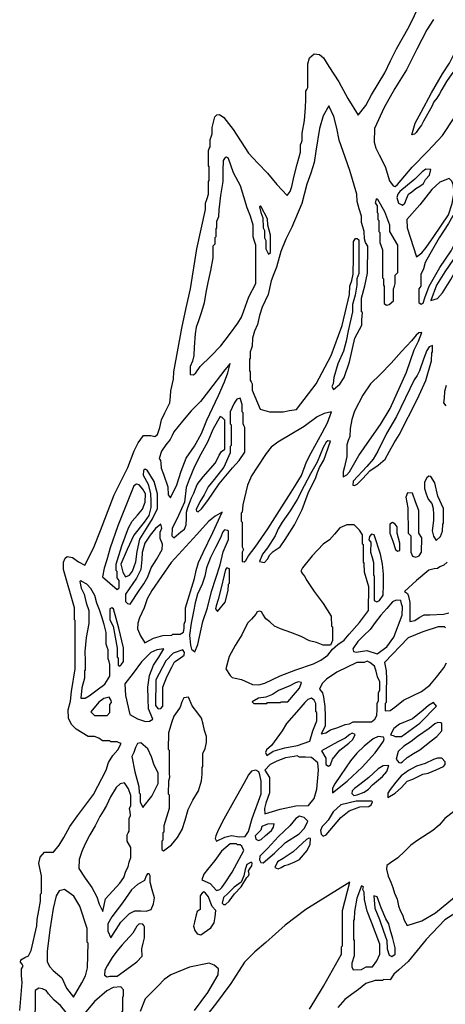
# Model space of a CAD drawing. Extents: x 0 to 1.15, y 0 to 2.
# Tile 2 of 5: x 0.07 to 0.44, y 0.47 to 1.33. Entities that reach past the tile are written whole.
import ezdxf

# ---------------------------------------------------------------- set-up
doc = ezdxf.new("R2010")
doc.units = 0

msp = doc.modelspace()

# ---------------------------------------------------------------- linework, layer by layer
for points in [[(0.06856, 0.46071), (0.07069, 0.4855), (0.07017, 0.49158), (0.07017, 0.49759), (0.07174, 0.49981), (0.07081, 0.50167), (0.06938, 0.50348), (0.06947, 0.50556), (0.07305, 0.50756), (0.07641, 0.50892), (0.07874, 0.51372), (0.08359, 0.53534), (0.0838, 0.5409), (0.08551, 0.54887), (0.08679, 0.557), (0.08701, 0.56335), (0.08781, 0.56415), (0.08781, 0.57939), (0.08553, 0.59033), (0.08651, 0.59579), (0.09026, 0.60017), (0.09824, 0.60024), (0.10333, 0.60637), (0.10728, 0.61298), (0.11268, 0.6229), (0.11954, 0.63222), (0.13346, 0.6508), (0.14465, 0.67245), (0.14678, 0.67914), (0.1504, 0.68521), (0.15478, 0.69016), (0.15771, 0.69574), (0.15593, 0.6965), (0.15437, 0.69727), (0.14876, 0.69727), (0.14796, 0.69808), (0.14154, 0.69808), (0.13807, 0.70044), (0.13427, 0.702), (0.12871, 0.70208), (0.11828, 0.70837), (0.11411, 0.71258), (0.11142, 0.71822), (0.11107, 0.72534), (0.11316, 0.73316), (0.1141, 0.74142), (0.11724, 0.76147), (0.11748, 0.80393), (0.11668, 0.80473), (0.11668, 0.81516), (0.10721, 0.84889), (0.10706, 0.85525), (0.10844, 0.85883), (0.11028, 0.86042), (0.11496, 0.8594), (0.12039, 0.85565), (0.12588, 0.85262), (0.1334, 0.86761), (0.13951, 0.88333), (0.1518, 0.91467), (0.16373, 0.93877), (0.16938, 0.95328), (0.17279, 0.96031), (0.17757, 0.96677), (0.18404, 0.96672), (0.18748, 0.96589), (0.18965, 0.96771), (0.19185, 0.974), (0.19332, 0.98051), (0.19613, 0.98672), (0.20073, 0.99568), (0.20133, 1.00107), (0.20163, 1.00604), (0.20394, 1.01651), (0.20409, 1.02285), (0.21114, 1.06138), (0.21504, 1.0791), (0.21881, 1.09578), (0.22425, 1.13118), (0.23189, 1.16568), (0.23216, 1.17121), (0.23343, 1.17525), (0.23454, 1.17926), (0.23456, 1.18484), (0.23456, 1.19046), (0.23536, 1.19126), (0.23536, 1.20329), (0.23456, 1.20409), (0.23456, 1.21091), (0.23456, 1.21772), (0.23536, 1.21933), (0.23617, 1.22093), (0.23617, 1.22735), (0.23697, 1.22975), (0.23777, 1.23216), (0.23777, 1.23777), (0.23902, 1.24249), (0.24024, 1.24736), (0.242, 1.24899), (0.24427, 1.2492), (0.24811, 1.24654), (0.25635, 1.23624), (0.26988, 1.21534), (0.278, 1.2066), (0.28658, 1.1976), (0.29477, 1.18782), (0.30373, 1.17816), (0.30658, 1.18166), (0.30798, 1.18604), (0.30999, 1.19525), (0.31266, 1.20571), (0.31552, 1.21613), (0.31556, 1.22253), (0.31636, 1.22454), (0.31716, 1.22654), (0.31716, 1.23296), (0.31908, 1.24405), (0.32012, 1.25547), (0.32037, 1.26263), (0.32037, 1.26985), (0.32117, 1.27145), (0.32197, 1.27306), (0.32197, 1.28348), (0.32197, 1.29391), (0.32354, 1.29912), (0.3276, 1.3026), (0.33232, 1.30198), (0.33569, 1.29931), (0.3405, 1.29155), (0.34941, 1.27798), (0.35731, 1.26333), (0.3662, 1.24883), (0.373, 1.25715), (0.37801, 1.2667), (0.38981, 1.28606), (0.39467, 1.29662), (0.40018, 1.307), (0.41114, 1.32671), (0.42063, 1.34616)], [(0.48351, 1.33376), (0.46641, 1.30989), (0.45811, 1.29699), (0.44871, 1.28505), (0.44414, 1.27833), (0.43985, 1.27146), (0.43783, 1.2674), (0.43558, 1.26377), (0.43281, 1.26034), (0.43098, 1.25624), (0.42374, 1.24344), (0.42209, 1.24004), (0.41973, 1.2371), (0.41727, 1.23349), (0.416, 1.2319), (0.41362, 1.23139), (0.41646, 1.24155), (0.42164, 1.25127), (0.43087, 1.26835), (0.44065, 1.28509), (0.44677, 1.29452), (0.4517, 1.30442), (0.46131, 1.32218), (0.47424, 1.33812)], [(0.43263, 1.33306), (0.4267, 1.32373), (0.4179, 1.30687), (0.40892, 1.28851), (0.3985, 1.27209), (0.38933, 1.25542), (0.38074, 1.23686), (0.38051, 1.22494), (0.38178, 1.21957), (0.38465, 1.21383), (0.39004, 1.2035), (0.39392, 1.191), (0.39703, 1.18643), (0.39888, 1.18608), (0.40094, 1.1876), (0.41368, 1.20288), (0.42774, 1.21702), (0.44042, 1.23093), (0.45071, 1.24632)], [(0.44387, 1.01083), (0.44238, 1.00548), (0.44194, 0.99971), (0.44151, 0.99559), (0.44356, 0.99281)], [(0.44467, 0.85525), (0.44159, 0.85277), (0.43822, 0.85127), (0.43603, 0.84987), (0.43328, 0.84956), (0.42843, 0.84821), (0.41775, 0.83914), (0.407, 0.82965), (0.40974, 0.82773), (0.41058, 0.82544), (0.41164, 0.81989), (0.41179, 0.80313), (0.41607, 0.80391), (0.42013, 0.80654), (0.4244, 0.80895), (0.42929, 0.80909), (0.44146, 0.80954), (0.44599, 0.81085)], [(0.44306, 0.79751), (0.44226, 0.79832), (0.43665, 0.79832), (0.4232, 0.79406), (0.41018, 0.78869), (0.38942, 0.76704), (0.39085, 0.75971), (0.39119, 0.75253), (0.39094, 0.74218), (0.39094, 0.73176), (0.39014, 0.73095), (0.39014, 0.72454), (0.39456, 0.72491), (0.39844, 0.7277), (0.40628, 0.73389), (0.4221, 0.74158), (0.42934, 0.74708), (0.43514, 0.75415), (0.44155, 0.76248), (0.44411, 0.76687)], [(0.46645, 0.64816), (0.44243, 0.62967), (0.43744, 0.62405), (0.43197, 0.61915), (0.41891, 0.61085), (0.41264, 0.60639), (0.40695, 0.60082), (0.40123, 0.59524), (0.39488, 0.59075), (0.39159, 0.58852), (0.39117, 0.58514), (0.39277, 0.57915), (0.39492, 0.57375), (0.39693, 0.56909), (0.39829, 0.56423), (0.40072, 0.55892), (0.40175, 0.55294), (0.40322, 0.54886), (0.40544, 0.54493), (0.40672, 0.54032), (0.40947, 0.5356), (0.42239, 0.5398), (0.43441, 0.5467), (0.45602, 0.56482)], [(0.32349, 0.46212), (0.32817, 0.46965), (0.33584, 0.4822), (0.35175, 0.51037), (0.35164, 0.51684), (0.35245, 0.51764), (0.35245, 0.53328), (0.35245, 0.54892), (0.35886, 0.57378), (0.35886, 0.57378), (0.32029, 0.54962), (0.30213, 0.53593), (0.28518, 0.52076), (0.27555, 0.51234), (0.26634, 0.50345), (0.25418, 0.48454), (0.24079, 0.46645), (0.23305, 0.4566)], [(0.45217, 0.54678), (0.4425, 0.54062), (0.42613, 0.52333), (0.41041, 0.50382), (0.40199, 0.49654), (0.39783, 0.49275), (0.39451, 0.4878), (0.38853, 0.48797), (0.38773, 0.48717), (0.38132, 0.48717), (0.37317, 0.48472), (0.36665, 0.47933), (0.36047, 0.47504), (0.35462, 0.47046), (0.34832, 0.46353)], [(0.22235, 0.46084), (0.23396, 0.47664), (0.24315, 0.49211), (0.24338, 0.49759), (0.23973, 0.50085), (0.23536, 0.50241), (0.23536, 0.50241), (0.21806, 0.49906), (0.20154, 0.49226), (0.19558, 0.48804), (0.19027, 0.48262), (0.17896, 0.47117), (0.17448, 0.45994)]]:
    msp.add_lwpolyline(points)
for points in [[(0.34042, 1.25702), (0.33557, 1.24814), (0.33218, 1.23703), (0.32912, 1.21707), (0.32756, 1.207), (0.32454, 1.1976), (0.3211, 1.18788), (0.31675, 1.17109), (0.30789, 1.15021), (0.30282, 1.13965), (0.29839, 1.1288), (0.29445, 1.11511), (0.29227, 1.10906), (0.28992, 1.10304), (0.28701, 1.09093), (0.28185, 1.07981), (0.27939, 1.07239), (0.27779, 1.06458), (0.27502, 1.05875), (0.27335, 1.05253), (0.27306, 1.04531), (0.27225, 1.0429), (0.27145, 1.0405), (0.27145, 1.03488), (0.27065, 1.03408), (0.27065, 1.02366), (0.27145, 1.02285), (0.27145, 1.01564), (0.27225, 1.01403), (0.27306, 1.01243), (0.27306, 1.00682), (0.28021, 0.98992), (0.28432, 0.9887), (0.28833, 0.9876), (0.30032, 0.98757), (0.30586, 0.98889), (0.31197, 0.98958), (0.3295, 1.01224), (0.34266, 1.03714), (0.3522, 1.06361), (0.35882, 1.09103), (0.35886, 1.09824), (0.36065, 1.10338), (0.36192, 1.10873), (0.36207, 1.1231), (0.36207, 1.13753), (0.36395, 1.14005), (0.3653, 1.14034), (0.36689, 1.13914), (0.36688, 1.1243), (0.36688, 1.10946), (0.36608, 1.10706), (0.36528, 1.10465), (0.36528, 1.09904), (0.36365, 1.09047), (0.36135, 1.08215), (0.36127, 1.07578), (0.35744, 1.05888), (0.35584, 1.04988), (0.35352, 1.04115), (0.34834, 1.0299), (0.34494, 1.01794), (0.34443, 1.01243), (0.3432, 1.01009), (0.34452, 1.00742), (0.35028, 1.0119), (0.35402, 1.0179), (0.35859, 1.03176), (0.36333, 1.05263), (0.36758, 1.06018), (0.36943, 1.06401), (0.36965, 1.06848), (0.37009, 1.07498), (0.36929, 1.07578), (0.36929, 1.0818), (0.36929, 1.08781), (0.37219, 1.09861), (0.37449, 1.10961), (0.3749, 1.13352), (0.37269, 1.13653), (0.37178, 1.14), (0.37169, 1.14635), (0.37042, 1.15039), (0.36931, 1.1544), (0.36929, 1.15998), (0.36732, 1.16644), (0.36534, 1.17286), (0.36528, 1.17923), (0.35903, 1.20016), (0.35304, 1.21682), (0.34967, 1.22678), (0.3475, 1.23724), (0.34494, 1.24754), (0.34042, 1.25702)], [(0.25221, 1.21051), (0.25062, 1.21171), (0.24928, 1.21142), (0.24747, 1.20887), (0.24739, 1.19968), (0.24739, 1.19046), (0.24531, 1.17805), (0.24364, 1.16553), (0.24338, 1.15918), (0.24258, 1.15718), (0.24178, 1.15517), (0.24178, 1.14956), (0.24098, 1.14876), (0.24098, 1.14154), (0.24018, 1.14074), (0.24018, 1.13512), (0.23857, 1.13352), (0.23857, 1.12831), (0.23857, 1.1231), (0.23644, 1.11218), (0.23396, 1.10135), (0.23242, 1.0926), (0.23081, 1.08369), (0.22852, 1.07557), (0.22584, 1.06771), (0.2238, 1.0623), (0.22305, 1.05641), (0.22199, 1.04445), (0.22173, 1.03729), (0.22044, 1.03237), (0.21851, 1.02768), (0.21852, 1.02045), (0.22132, 1.02014), (0.22344, 1.02206), (0.22731, 1.0277), (0.23669, 1.03676), (0.24539, 1.04588), (0.25301, 1.05573), (0.26046, 1.06571), (0.26378, 1.0709), (0.26586, 1.07658), (0.27021, 1.08895), (0.27634, 1.1006), (0.27626, 1.13432), (0.27499, 1.13795), (0.27389, 1.14157), (0.27386, 1.15196), (0.27166, 1.15982), (0.26866, 1.16728), (0.26268, 1.18647), (0.25657, 1.19812), (0.25221, 1.21051)], [(0.43023, 1.20088), (0.42573, 1.2011), (0.42251, 1.1988), (0.41608, 1.19237), (0.40962, 1.18719), (0.40312, 1.18142), (0.40111, 1.17907), (0.40041, 1.17629), (0.40189, 1.17119), (0.40545, 1.16962), (0.40735, 1.17127), (0.40897, 1.17512), (0.41066, 1.17921), (0.41364, 1.18125), (0.41698, 1.18421), (0.42065, 1.18631), (0.42366, 1.18871), (0.42548, 1.19201), (0.42897, 1.19593), (0.43023, 1.20088)], [(0.44627, 1.19286), (0.43807, 1.18974), (0.43099, 1.18328), (0.42061, 1.16985), (0.40914, 1.15706), (0.40938, 1.14956), (0.41768, 1.12416), (0.42236, 1.12757), (0.42627, 1.13214), (0.43299, 1.14209), (0.44593, 1.16099), (0.4491, 1.17085), (0.4508, 1.1808), (0.44992, 1.18762), (0.44866, 1.19077), (0.44627, 1.19286)], [(0.38372, 1.17442), (0.38297, 1.17522), (0.38212, 1.17442), (0.38137, 1.17144), (0.38292, 1.16881), (0.38292, 1.16319), (0.38372, 1.16239), (0.38372, 1.15678), (0.38452, 1.15597), (0.38452, 1.14635), (0.38532, 1.14555), (0.38532, 1.13673), (0.38658, 1.13352), (0.3877, 1.13028), (0.38773, 1.10545), (0.38853, 1.10465), (0.38853, 1.09904), (0.38933, 1.09824), (0.38933, 1.083), (0.39124, 1.08157), (0.39345, 1.08206), (0.39734, 1.08542), (0.39735, 1.09062), (0.39735, 1.09583), (0.39816, 1.09824), (0.39896, 1.10064), (0.39896, 1.10786), (0.40136, 1.11026), (0.40136, 1.13432), (0.3943, 1.14642), (0.39415, 1.15196), (0.38979, 1.16355), (0.38372, 1.17442)], [(0.28107, 1.168), (0.28032, 1.1688), (0.27943, 1.168), (0.2806, 1.16301), (0.28253, 1.15833), (0.28268, 1.14956), (0.28389, 1.14713), (0.2839, 1.14397), (0.28389, 1.14079), (0.28506, 1.1383), (0.28508, 1.13111), (0.28749, 1.1263), (0.28909, 1.12791), (0.28909, 1.14314), (0.28791, 1.14753), (0.28671, 1.15199), (0.28669, 1.15758), (0.28107, 1.168)], [(0.45509, 1.16319), (0.45186, 1.16254), (0.44949, 1.16008), (0.44578, 1.15337), (0.43744, 1.14075), (0.42943, 1.1263), (0.42535, 1.11911), (0.42394, 1.11364), (0.42142, 1.10865), (0.42141, 1.10345), (0.42141, 1.09824), (0.42061, 1.09703), (0.41981, 1.09583), (0.41981, 1.0838), (0.42183, 1.08229), (0.42338, 1.08328), (0.4251, 1.08788), (0.42892, 1.09813), (0.43805, 1.11474), (0.44802, 1.1294), (0.45364, 1.14053), (0.45622, 1.15286), (0.45634, 1.15814), (0.45509, 1.16319)], [(0.4591, 1.13192), (0.45016, 1.12188), (0.44256, 1.11088), (0.43522, 1.09914), (0.4302, 1.08567), (0.43621, 1.08745), (0.44048, 1.09239), (0.44774, 1.10398), (0.45082, 1.10935), (0.4536, 1.11499), (0.45613, 1.12225), (0.45864, 1.12665), (0.45962, 1.12901), (0.4591, 1.13192)], [(0.42221, 1.05734), (0.41976, 1.05704), (0.41745, 1.05518), (0.41323, 1.05028), (0.40437, 1.04072), (0.39521, 1.03055), (0.38587, 1.02077), (0.3772, 1.01221), (0.37054, 1.0022), (0.36323, 0.9883), (0.36066, 0.98102), (0.35939, 0.97311), (0.35886, 0.96592), (0.35766, 0.96231), (0.35648, 0.95868), (0.35646, 0.95349), (0.35646, 0.94828), (0.35442, 0.93929), (0.35309, 0.93497), (0.35325, 0.93051), (0.35643, 0.93215), (0.35858, 0.93478), (0.36677, 0.94909), (0.37624, 0.96282), (0.38583, 0.9765), (0.39438, 0.99065), (0.4089, 1.02271), (0.41547, 1.04221), (0.4194, 1.04992), (0.42221, 1.05734)], [(0.43184, 1.04611), (0.42881, 1.04491), (0.42682, 1.04174), (0.42378, 1.0341), (0.42041, 1.0237), (0.41823, 1.01956), (0.41556, 1.01575), (0.39997, 0.98344), (0.39131, 0.96852), (0.3835, 0.95318), (0.37937, 0.94604), (0.37399, 0.93952), (0.36201, 0.92668), (0.36167, 0.92321), (0.36319, 0.92275), (0.36542, 0.92407), (0.37032, 0.92885), (0.37671, 0.93564), (0.3839, 0.94075), (0.39007, 0.94608), (0.39398, 0.95314), (0.39793, 0.96037), (0.40237, 0.96743), (0.41865, 0.99914), (0.4259, 1.01537), (0.43082, 1.03252), (0.43103, 1.0397), (0.43184, 1.0405), (0.43184, 1.04611)], [(0.25381, 1.03007), (0.24889, 1.02456), (0.23478, 1.00599), (0.22768, 0.99668), (0.21928, 0.98843), (0.21182, 0.97936), (0.20406, 0.96996), (0.20257, 0.96669), (0.20096, 0.96341), (0.19699, 0.95859), (0.19341, 0.95293), (0.19124, 0.94664), (0.19254, 0.94473), (0.19259, 0.94242), (0.19301, 0.93796), (0.1951, 0.93294), (0.19901, 0.92178), (0.19928, 0.9146), (0.20007, 0.91339), (0.20113, 0.91206), (0.20666, 0.92341), (0.21062, 0.93542), (0.21515, 0.94688), (0.2222, 0.95734), (0.22836, 0.9685), (0.23314, 0.98027), (0.24343, 1.00198), (0.24882, 1.01407), (0.25176, 1.02191), (0.25381, 1.03007)], [(0.26263, 0.9996), (0.25957, 0.99886), (0.25732, 0.99541), (0.25376, 0.98761), (0.25381, 0.97715), (0.25461, 0.97634), (0.25461, 0.96712), (0.25461, 0.9579), (0.25381, 0.9571), (0.25381, 0.95148), (0.24808, 0.93899), (0.23957, 0.92803), (0.23436, 0.92176), (0.23078, 0.91452), (0.22714, 0.90845), (0.22382, 0.90183), (0.2241, 0.90011), (0.22547, 0.8998), (0.22852, 0.90241), (0.23394, 0.90968), (0.24415, 0.92424), (0.25568, 0.93825), (0.26175, 0.94496), (0.26671, 0.95225), (0.26664, 0.97394), (0.26584, 0.97554), (0.26504, 0.97715), (0.26504, 0.98677), (0.26423, 0.98757), (0.26423, 0.99399), (0.26263, 0.9996)], [(0.24659, 0.98276), (0.24502, 0.98354), (0.23878, 0.97257), (0.23391, 0.96104), (0.22804, 0.95033), (0.22247, 0.93948), (0.21763, 0.92826), (0.21514, 0.92097), (0.21357, 0.90821), (0.2083, 0.89647), (0.2027, 0.88486), (0.20249, 0.87851), (0.20411, 0.87689), (0.21045, 0.88197), (0.21341, 0.88454), (0.21512, 0.88817), (0.21532, 0.89374), (0.21532, 0.89936), (0.21643, 0.90361), (0.21797, 0.90739), (0.21971, 0.91195), (0.22176, 0.91619), (0.22478, 0.92382), (0.22986, 0.93055), (0.24088, 0.94272), (0.24409, 0.94966), (0.24606, 0.95272), (0.249, 0.95469), (0.249, 0.98035), (0.24659, 0.98276)], [(0.34282, 0.98757), (0.33627, 0.98628), (0.33028, 0.98319), (0.31874, 0.97477), (0.2956, 0.96094), (0.2898, 0.95654), (0.28541, 0.95089), (0.27758, 0.93889), (0.27259, 0.93138), (0.26892, 0.92317), (0.26477, 0.9057), (0.26423, 0.89936), (0.26343, 0.89856), (0.26343, 0.89134), (0.26423, 0.89054), (0.26423, 0.86889), (0.26545, 0.86648), (0.26423, 0.86407), (0.26423, 0.85605), (0.26603, 0.85563), (0.26741, 0.85696), (0.2698, 0.86091), (0.27575, 0.86871), (0.28683, 0.88484), (0.30742, 0.91708), (0.31178, 0.92412), (0.3166, 0.9317), (0.32101, 0.94354), (0.32495, 0.95159), (0.33476, 0.9692), (0.33948, 0.97808), (0.34282, 0.98757)], [(0.34202, 0.96191), (0.33978, 0.96227), (0.33807, 0.96086), (0.33552, 0.95635), (0.33028, 0.94333), (0.32445, 0.93304), (0.31896, 0.92254), (0.3127, 0.91039), (0.30658, 0.90061), (0.29942, 0.89064), (0.29583, 0.8848), (0.29333, 0.8784), (0.28664, 0.86811), (0.28218, 0.86245), (0.27939, 0.85591), (0.2839, 0.85514), (0.28648, 0.85789), (0.28856, 0.86185), (0.29158, 0.86467), (0.29777, 0.86896), (0.30206, 0.87523), (0.31019, 0.88827), (0.31716, 0.90177), (0.32244, 0.91611), (0.32911, 0.92988), (0.33053, 0.93432), (0.33235, 0.93869), (0.33608, 0.94519), (0.34202, 0.96191)], [(0.18083, 0.93625), (0.17884, 0.93716), (0.17737, 0.93608), (0.17719, 0.93195), (0.1815, 0.92409), (0.18372, 0.91537), (0.18404, 0.90938), (0.18404, 0.90337), (0.18202, 0.89651), (0.17797, 0.89048), (0.16899, 0.8792), (0.16318, 0.86653), (0.15753, 0.85364), (0.15933, 0.84652), (0.16159, 0.84235), (0.16526, 0.84394), (0.16784, 0.84733), (0.17086, 0.85569), (0.17198, 0.86488), (0.17412, 0.87567), (0.18003, 0.88493), (0.18539, 0.89351), (0.18968, 0.90255), (0.18966, 0.9154), (0.18672, 0.92643), (0.18083, 0.93625)], [(0.43023, 0.93063), (0.4284, 0.93117), (0.42674, 0.92971), (0.42472, 0.92579), (0.42462, 0.92021), (0.4261, 0.91538), (0.42793, 0.9107), (0.43101, 0.90695), (0.43238, 0.90254), (0.43264, 0.89735), (0.43264, 0.89214), (0.43145, 0.88306), (0.43256, 0.87839), (0.43507, 0.87442), (0.43881, 0.87791), (0.44055, 0.88258), (0.44066, 0.88893), (0.44146, 0.88974), (0.44146, 0.90257), (0.43652, 0.9134), (0.43373, 0.92505), (0.43023, 0.93063)], [(0.17362, 0.92342), (0.17118, 0.92412), (0.1689, 0.92257), (0.15501, 0.88739), (0.14828, 0.86795), (0.14511, 0.85755), (0.14284, 0.85016), (0.14151, 0.84238), (0.15438, 0.83119), (0.15597, 0.8328), (0.15597, 0.83921), (0.15517, 0.84042), (0.15437, 0.84162), (0.15437, 0.84723), (0.15357, 0.84804), (0.15357, 0.85365), (0.15834, 0.86988), (0.16425, 0.88564), (0.16755, 0.89147), (0.1722, 0.8967), (0.17655, 0.90205), (0.17893, 0.90822), (0.17923, 0.9154), (0.17692, 0.91961), (0.17362, 0.92342)], [(0.41419, 0.9162), (0.40984, 0.91637), (0.40825, 0.91243), (0.41011, 0.9033), (0.41018, 0.88091), (0.41259, 0.87851), (0.41259, 0.86407), (0.41424, 0.86051), (0.41702, 0.85968), (0.41996, 0.86106), (0.4221, 0.86412), (0.42221, 0.8769), (0.41982, 0.88093), (0.41981, 0.90096), (0.41662, 0.90842), (0.41419, 0.9162)], [(0.24659, 0.89936), (0.24044, 0.8959), (0.2348, 0.89108), (0.22451, 0.87978), (0.20195, 0.85504), (0.18466, 0.83054), (0.18068, 0.82319), (0.17804, 0.81529), (0.17399, 0.80645), (0.17242, 0.80183), (0.17212, 0.79678), (0.17477, 0.79056), (0.1786, 0.78449), (0.18623, 0.78843), (0.19453, 0.79094), (0.20249, 0.7911), (0.20329, 0.7919), (0.2097, 0.7919), (0.21255, 0.79388), (0.21326, 0.79714), (0.21337, 0.80081), (0.21443, 0.80399), (0.21451, 0.80954), (0.21451, 0.81516), (0.2223, 0.8409), (0.22384, 0.84813), (0.22594, 0.85514), (0.22997, 0.86397), (0.23861, 0.88154), (0.24659, 0.89936)], [(0.19286, 0.88893), (0.18808, 0.88501), (0.18331, 0.87922), (0.17862, 0.87211), (0.17619, 0.86402), (0.17602, 0.85766), (0.17511, 0.84894), (0.17141, 0.84135), (0.16162, 0.82716), (0.16159, 0.82077), (0.16333, 0.81893), (0.16564, 0.81833), (0.17357, 0.83042), (0.17766, 0.8364), (0.18118, 0.84257), (0.18433, 0.85042), (0.18888, 0.85764), (0.19398, 0.86649), (0.19427, 0.87128), (0.19201, 0.87606), (0.19206, 0.88172), (0.19364, 0.88533), (0.19286, 0.88893)], [(0.36367, 0.88733), (0.36287, 0.88813), (0.35646, 0.88813), (0.35007, 0.88547), (0.3456, 0.87996), (0.34107, 0.87512), (0.33565, 0.87125), (0.32588, 0.86107), (0.31722, 0.8504), (0.31574, 0.84743), (0.31722, 0.84497), (0.31936, 0.84284), (0.32049, 0.84009), (0.32766, 0.82964), (0.33545, 0.8191), (0.34251, 0.80779), (0.34282, 0.79912), (0.34362, 0.79832), (0.34362, 0.7923), (0.34362, 0.78629), (0.34282, 0.78428), (0.34202, 0.78228), (0.33561, 0.78228), (0.32979, 0.7847), (0.32352, 0.78616), (0.3163, 0.78987), (0.30714, 0.79341), (0.29793, 0.7968), (0.29284, 0.79897), (0.28871, 0.80274), (0.2852, 0.80561), (0.28259, 0.80952), (0.28133, 0.81153), (0.27944, 0.81223), (0.27755, 0.81158), (0.27628, 0.80954), (0.27257, 0.8053), (0.26884, 0.80159), (0.26409, 0.79154), (0.2581, 0.78205), (0.25276, 0.77229), (0.24995, 0.76148), (0.25365, 0.75576), (0.25537, 0.7539), (0.25806, 0.75337), (0.26364, 0.75206), (0.27345, 0.7476), (0.27884, 0.74746), (0.2842, 0.74881), (0.29772, 0.75523), (0.31155, 0.76063), (0.3269, 0.76598), (0.33358, 0.76904), (0.33967, 0.77341), (0.34374, 0.7787), (0.34851, 0.78291), (0.35406, 0.78685), (0.35853, 0.79213), (0.36749, 0.80224), (0.37553, 0.81283), (0.3757, 0.8336), (0.37176, 0.84647), (0.37169, 0.85445), (0.37089, 0.85525), (0.37089, 0.87049), (0.37009, 0.87129), (0.37009, 0.87931), (0.36751, 0.88359), (0.36367, 0.88733)], [(0.39896, 0.88893), (0.39655, 0.89015), (0.39415, 0.88893), (0.39415, 0.88091), (0.39684, 0.87385), (0.39904, 0.86658), (0.40095, 0.86513), (0.40296, 0.86568), (0.40297, 0.87209), (0.4017, 0.87655), (0.40059, 0.88094), (0.40056, 0.88653), (0.39976, 0.88773), (0.39896, 0.88893)], [(0.2514, 0.88332), (0.24883, 0.88378), (0.24715, 0.88206), (0.24513, 0.87684), (0.24075, 0.86818), (0.23648, 0.85949), (0.23287, 0.85047), (0.23136, 0.84308), (0.22909, 0.83594), (0.22505, 0.82712), (0.22293, 0.81969), (0.22137, 0.81209), (0.21939, 0.80167), (0.21795, 0.79108), (0.21891, 0.78229), (0.21974, 0.77874), (0.22263, 0.7766), (0.22534, 0.78282), (0.22661, 0.7897), (0.22965, 0.80317), (0.23363, 0.81521), (0.23736, 0.82969), (0.2448, 0.8529), (0.24763, 0.86446), (0.25222, 0.87529), (0.25221, 0.88252), (0.2514, 0.88332)], [(0.38051, 0.87931), (0.37813, 0.88003), (0.37635, 0.87807), (0.37585, 0.87515), (0.37733, 0.87294), (0.37731, 0.86407), (0.37857, 0.85962), (0.37969, 0.85522), (0.37971, 0.84403), (0.38051, 0.84322), (0.38051, 0.82157), (0.38263, 0.82056), (0.38518, 0.82176), (0.38838, 0.8264), (0.38853, 0.83561), (0.38853, 0.84483), (0.38787, 0.85362), (0.38585, 0.86229), (0.38051, 0.87931)], [(0.25301, 0.84964), (0.25068, 0.85031), (0.24948, 0.84883), (0.24851, 0.84395), (0.24567, 0.83284), (0.24309, 0.82239), (0.24126, 0.81688), (0.24086, 0.81425), (0.24257, 0.81196), (0.24925, 0.82012), (0.25191, 0.83041), (0.25221, 0.83601), (0.25301, 0.83681), (0.25301, 0.84322), (0.25301, 0.84964)], [(0.1231, 0.83841), (0.12234, 0.83921), (0.12147, 0.83841), (0.12267, 0.83246), (0.12533, 0.82711), (0.1269, 0.81971), (0.12951, 0.81275), (0.12951, 0.80714), (0.12951, 0.80152), (0.12693, 0.78913), (0.12597, 0.77662), (0.1263, 0.76864), (0.1263, 0.76063), (0.1255, 0.75982), (0.1255, 0.75341), (0.12322, 0.7449), (0.12225, 0.73558), (0.12616, 0.7358), (0.12982, 0.73778), (0.13674, 0.74297), (0.14359, 0.74802), (0.14782, 0.75504), (0.14796, 0.76544), (0.14715, 0.76784), (0.14635, 0.77025), (0.14635, 0.77827), (0.14555, 0.78067), (0.14475, 0.78308), (0.14475, 0.7935), (0.14298, 0.80043), (0.14072, 0.80714), (0.13888, 0.81338), (0.13648, 0.81929), (0.13475, 0.82607), (0.13127, 0.83214), (0.12769, 0.83606), (0.1231, 0.83841)], [(0.15116, 0.81435), (0.14956, 0.81532), (0.14796, 0.81435), (0.14796, 0.80473), (0.15069, 0.79905), (0.15201, 0.79268), (0.15423, 0.77983), (0.15437, 0.77185), (0.15517, 0.77105), (0.15517, 0.76464), (0.15671, 0.76383), (0.15785, 0.76491), (0.15999, 0.76783), (0.15998, 0.77987), (0.15587, 0.79723), (0.15116, 0.81435)], [(0.40377, 0.82157), (0.39984, 0.82203), (0.39663, 0.82049), (0.39151, 0.81452), (0.38613, 0.80859), (0.38127, 0.80235), (0.37685, 0.79624), (0.37139, 0.79089), (0.36598, 0.7855), (0.36171, 0.77924), (0.36207, 0.77673), (0.36463, 0.7763), (0.374, 0.77769), (0.38302, 0.77484), (0.39152, 0.78088), (0.39762, 0.78933), (0.40515, 0.80881), (0.40537, 0.81596), (0.40442, 0.81863), (0.40377, 0.82157)], [(0.19527, 0.77907), (0.18916, 0.77817), (0.18399, 0.77576), (0.17561, 0.76773), (0.16853, 0.75767), (0.16112, 0.74825), (0.16159, 0.73817), (0.16555, 0.72124), (0.17217, 0.71749), (0.17932, 0.71517), (0.18265, 0.71553), (0.18576, 0.71735), (0.18174, 0.72619), (0.18164, 0.73496), (0.18116, 0.74541), (0.18266, 0.75574), (0.18631, 0.76468), (0.19083, 0.77185), (0.19527, 0.77907)], [(0.21211, 0.77827), (0.20345, 0.77529), (0.19705, 0.76851), (0.1882, 0.75173), (0.18805, 0.72935), (0.19046, 0.72616), (0.19272, 0.72671), (0.19447, 0.72854), (0.19447, 0.73697), (0.19447, 0.74539), (0.198, 0.75443), (0.20231, 0.76309), (0.20463, 0.76772), (0.20888, 0.77042), (0.21311, 0.77341), (0.21346, 0.77586), (0.21211, 0.77827)], [(0.3765, 0.76704), (0.3741, 0.76826), (0.37169, 0.76704), (0.36528, 0.76704), (0.34747, 0.7585), (0.33855, 0.75245), (0.33478, 0.74848), (0.33233, 0.74371), (0.33483, 0.74027), (0.33574, 0.73646), (0.33703, 0.72848), (0.33721, 0.71973), (0.33721, 0.71091), (0.3339, 0.70424), (0.33791, 0.70522), (0.34192, 0.70792), (0.34848, 0.70992), (0.3549, 0.71244), (0.3587, 0.71313), (0.36204, 0.71493), (0.37811, 0.71492), (0.38104, 0.71727), (0.38284, 0.72057), (0.38292, 0.72574), (0.38292, 0.73095), (0.38416, 0.73358), (0.38412, 0.73697), (0.38407, 0.74037), (0.3853, 0.74301), (0.38532, 0.7502), (0.38323, 0.75457), (0.38225, 0.75946), (0.3806, 0.76393), (0.3765, 0.76704)], [(0.31636, 0.7494), (0.31374, 0.74995), (0.31117, 0.74912), (0.30608, 0.74652), (0.29622, 0.74233), (0.29106, 0.73879), (0.2851, 0.73671), (0.27867, 0.73576), (0.27307, 0.73257), (0.27466, 0.73095), (0.28589, 0.73095), (0.28669, 0.73176), (0.29791, 0.73176), (0.29872, 0.73256), (0.30433, 0.73256), (0.31121, 0.74043), (0.31471, 0.74446), (0.31636, 0.7494)], [(0.14715, 0.73657), (0.14266, 0.73539), (0.13813, 0.73223), (0.1311, 0.72373), (0.13432, 0.72053), (0.14555, 0.72053), (0.14796, 0.72294), (0.14796, 0.73015), (0.14932, 0.73187), (0.14899, 0.73352), (0.14715, 0.73657)], [(0.21692, 0.73657), (0.21303, 0.73603), (0.2111, 0.7325), (0.20964, 0.72785), (0.20715, 0.72392), (0.20408, 0.7199), (0.2023, 0.71498), (0.19938, 0.70524), (0.19928, 0.69086), (0.20008, 0.69006), (0.20008, 0.68324), (0.20008, 0.67642), (0.20007, 0.6697), (0.20039, 0.66599), (0.19936, 0.66273), (0.19928, 0.65156), (0.20008, 0.65076), (0.20008, 0.64475), (0.20008, 0.63873), (0.1978, 0.63105), (0.19531, 0.62347), (0.19527, 0.61788), (0.19447, 0.61708), (0.19447, 0.61067), (0.19366, 0.60986), (0.19366, 0.60265), (0.19502, 0.60144), (0.20199, 0.60671), (0.20749, 0.61298), (0.21154, 0.62021), (0.21415, 0.62839), (0.21666, 0.63757), (0.22101, 0.64589), (0.22574, 0.654), (0.22851, 0.66288), (0.22895, 0.66881), (0.22895, 0.67482), (0.22975, 0.67562), (0.22975, 0.68123), (0.22975, 0.68685), (0.23175, 0.69153), (0.2328, 0.69655), (0.23296, 0.70208), (0.231, 0.70726), (0.22997, 0.71284), (0.22849, 0.71813), (0.22518, 0.72244), (0.22027, 0.72895), (0.21692, 0.73657)], [(0.32518, 0.73577), (0.32194, 0.73443), (0.31926, 0.7319), (0.31424, 0.72585), (0.30342, 0.71342), (0.29933, 0.70685), (0.29467, 0.70053), (0.28998, 0.69399), (0.28582, 0.69009), (0.2848, 0.68785), (0.28587, 0.68526), (0.29157, 0.68894), (0.30189, 0.69184), (0.31309, 0.694), (0.3239, 0.69798), (0.32642, 0.70704), (0.33003, 0.71569), (0.32999, 0.72294), (0.32919, 0.72374), (0.32919, 0.73095), (0.32761, 0.73381), (0.32518, 0.73577)], [(0.43264, 0.73176), (0.42809, 0.72918), (0.42352, 0.72511), (0.41409, 0.71753), (0.40254, 0.71271), (0.39758, 0.7091), (0.39477, 0.70354), (0.39717, 0.70278), (0.39896, 0.70208), (0.40457, 0.70208), (0.4207, 0.71378), (0.43515, 0.72854), (0.43264, 0.73176)], [(0.43905, 0.71411), (0.43632, 0.7144), (0.43364, 0.71321), (0.4288, 0.70911), (0.41844, 0.70187), (0.41283, 0.69747), (0.40644, 0.69347), (0.4014, 0.68871), (0.39982, 0.68204), (0.40219, 0.67899), (0.40393, 0.67864), (0.40522, 0.6797), (0.40949, 0.68354), (0.41501, 0.68687), (0.42056, 0.6901), (0.43068, 0.69807), (0.43563, 0.70201), (0.43979, 0.70694), (0.43986, 0.71331), (0.43905, 0.71411)], [(0.36367, 0.70369), (0.36112, 0.70483), (0.35896, 0.70382), (0.35484, 0.70051), (0.34837, 0.69737), (0.33407, 0.68933), (0.33799, 0.68282), (0.33801, 0.67723), (0.34027, 0.67597), (0.34186, 0.67715), (0.34379, 0.68198), (0.35008, 0.69002), (0.35802, 0.69602), (0.36155, 0.6994), (0.36367, 0.70369)], [(0.38853, 0.70128), (0.38391, 0.7019), (0.37954, 0.69996), (0.37153, 0.69348), (0.3651, 0.68742), (0.35956, 0.68051), (0.35091, 0.66757), (0.34575, 0.66028), (0.34374, 0.65651), (0.34371, 0.65226), (0.35654, 0.66267), (0.36995, 0.67494), (0.38135, 0.68762), (0.38596, 0.69415), (0.38854, 0.69789), (0.38932, 0.69986), (0.38853, 0.70128)], [(0.17522, 0.69647), (0.17206, 0.69584), (0.17033, 0.69225), (0.16903, 0.68776), (0.16718, 0.68444), (0.16998, 0.67098), (0.17334, 0.65795), (0.17362, 0.65237), (0.17442, 0.65156), (0.17442, 0.64435), (0.17687, 0.6395), (0.18478, 0.64948), (0.19025, 0.66045), (0.19046, 0.67001), (0.18693, 0.67687), (0.18444, 0.68418), (0.18115, 0.69102), (0.17522, 0.69647)], [(0.30994, 0.68444), (0.30239, 0.6832), (0.29482, 0.68011), (0.28884, 0.67731), (0.28433, 0.67244), (0.28822, 0.66596), (0.28829, 0.65918), (0.28829, 0.65237), (0.28499, 0.64332), (0.28395, 0.63861), (0.28431, 0.63387), (0.29779, 0.63802), (0.3116, 0.64099), (0.32277, 0.64114), (0.32767, 0.64751), (0.32994, 0.65557), (0.33132, 0.67236), (0.33079, 0.67883), (0.32515, 0.68361), (0.31997, 0.68364), (0.31476, 0.68364), (0.31252, 0.68503), (0.30994, 0.68444)], [(0.39334, 0.67642), (0.3884, 0.6761), (0.3839, 0.67351), (0.3758, 0.66589), (0.36765, 0.65961), (0.36306, 0.65612), (0.36116, 0.65404), (0.3608, 0.65166), (0.36256, 0.6501), (0.36553, 0.65072), (0.37165, 0.65304), (0.37547, 0.65553), (0.37893, 0.65956), (0.38771, 0.66682), (0.39148, 0.67101), (0.39334, 0.67642)], [(0.43986, 0.68284), (0.43622, 0.683), (0.4326, 0.68161), (0.42539, 0.67815), (0.41759, 0.67587), (0.4105, 0.67204), (0.40424, 0.66739), (0.39944, 0.66179), (0.39446, 0.65534), (0.39245, 0.65206), (0.39256, 0.64828), (0.39892, 0.65218), (0.40457, 0.65718), (0.40941, 0.66275), (0.41449, 0.66428), (0.41921, 0.66663), (0.42324, 0.66887), (0.42789, 0.66983), (0.435, 0.67261), (0.44143, 0.67569), (0.44295, 0.6774), (0.44289, 0.67959), (0.43986, 0.68284)], [(0.27626, 0.67241), (0.27253, 0.67134), (0.26993, 0.66828), (0.26572, 0.66046), (0.25671, 0.64448), (0.24808, 0.62915), (0.24315, 0.61955), (0.24104, 0.61456), (0.24065, 0.61214), (0.24181, 0.60976), (0.2489, 0.61324), (0.25502, 0.61492), (0.26175, 0.61363), (0.26681, 0.61404), (0.26973, 0.61829), (0.2731, 0.62989), (0.28104, 0.65158), (0.28107, 0.66279), (0.27993, 0.66832), (0.27884, 0.67087), (0.27626, 0.67241)], [(0.16079, 0.66119), (0.15688, 0.66017), (0.15341, 0.65702), (0.14835, 0.64896), (0.14479, 0.64113), (0.14188, 0.63637), (0.13895, 0.63157), (0.13504, 0.62337), (0.1302, 0.61554), (0.12604, 0.60736), (0.1232, 0.60065), (0.12097, 0.59382), (0.12069, 0.58581), (0.12627, 0.57737), (0.1321, 0.56904), (0.13656, 0.56085), (0.1386, 0.55433), (0.14162, 0.54808), (0.14413, 0.5592), (0.1568, 0.57296), (0.16008, 0.57787), (0.16198, 0.58337), (0.16408, 0.58734), (0.16497, 0.59146), (0.16642, 0.59541), (0.1664, 0.60425), (0.16319, 0.60986), (0.16319, 0.61548), (0.16399, 0.61708), (0.1648, 0.61868), (0.1648, 0.6243), (0.1648, 0.62991), (0.16607, 0.63236), (0.1656, 0.63553), (0.16513, 0.63869), (0.1664, 0.64114), (0.1664, 0.64996), (0.16428, 0.65586), (0.16079, 0.66119)], [(0.37891, 0.64435), (0.37811, 0.64515), (0.36447, 0.64515), (0.35094, 0.64184), (0.34425, 0.63559), (0.33985, 0.62824), (0.33766, 0.62558), (0.33451, 0.6229), (0.33307, 0.61912), (0.33365, 0.61591), (0.33555, 0.61433), (0.33807, 0.61542), (0.35101, 0.6307), (0.35834, 0.63668), (0.36774, 0.63993), (0.3757, 0.64034), (0.37781, 0.64193), (0.37891, 0.64435)], [(0.2923, 0.6251), (0.28658, 0.62474), (0.28168, 0.62266), (0.28068, 0.61954), (0.27791, 0.61703), (0.2757, 0.61457), (0.2764, 0.61159), (0.27861, 0.61047), (0.28087, 0.61135), (0.28486, 0.61494), (0.28998, 0.61933), (0.29193, 0.62209), (0.2923, 0.6251)], [(0.31877, 0.63071), (0.31467, 0.63182), (0.31136, 0.62994), (0.30608, 0.62336), (0.29624, 0.61395), (0.28664, 0.6035), (0.2818, 0.59881), (0.27987, 0.59655), (0.2796, 0.59342), (0.28064, 0.59096), (0.28265, 0.59068), (0.2927, 0.59942), (0.3025, 0.6086), (0.31434, 0.61635), (0.31917, 0.62124), (0.32203, 0.62759), (0.31877, 0.63071)], [(0.26022, 0.60666), (0.25942, 0.60746), (0.25381, 0.60746), (0.24597, 0.60116), (0.24035, 0.59293), (0.2338, 0.58502), (0.23065, 0.5809), (0.22892, 0.57573), (0.23616, 0.57267), (0.24179, 0.56642), (0.24468, 0.56731), (0.24646, 0.56913), (0.24941, 0.57332), (0.25552, 0.58252), (0.26571, 0.60175), (0.2639, 0.60533), (0.26246, 0.60672), (0.26022, 0.60666)], [(0.32438, 0.61227), (0.32295, 0.61259), (0.32099, 0.61143), (0.31721, 0.6082), (0.30901, 0.60045), (0.30032, 0.59462), (0.29546, 0.59156), (0.29306, 0.58658), (0.29586, 0.5854), (0.29851, 0.58679), (0.30163, 0.5885), (0.30493, 0.58945), (0.31062, 0.59161), (0.31476, 0.59382), (0.32133, 0.60176), (0.32403, 0.60711), (0.32438, 0.61227)], [(0.27306, 0.59062), (0.27225, 0.5915), (0.26841, 0.58935), (0.26703, 0.58497), (0.2658, 0.57925), (0.26339, 0.57391), (0.25715, 0.56945), (0.25159, 0.56391), (0.24776, 0.56029), (0.24676, 0.55538), (0.24795, 0.55402), (0.24972, 0.55422), (0.25283, 0.55703), (0.25764, 0.56357), (0.26343, 0.56977), (0.26835, 0.57775), (0.26975, 0.5792), (0.27034, 0.58084), (0.2699, 0.58387), (0.27117, 0.58608), (0.27269, 0.58812), (0.27306, 0.59062)], [(0.18244, 0.58099), (0.181, 0.58108), (0.17971, 0.57943), (0.17846, 0.57529), (0.17214, 0.57182), (0.16702, 0.56702), (0.15896, 0.55547), (0.14971, 0.54322), (0.146, 0.537), (0.14615, 0.53071), (0.14878, 0.52485), (0.15759, 0.53848), (0.1651, 0.54631), (0.16991, 0.5485), (0.17515, 0.5486), (0.17981, 0.5482), (0.18408, 0.54969), (0.18613, 0.55476), (0.1872, 0.56011), (0.18523, 0.56697), (0.18332, 0.57382), (0.18324, 0.57939), (0.18244, 0.58099)], [(0.10786, 0.56736), (0.10321, 0.56609), (0.10059, 0.5618), (0.098, 0.55058), (0.09513, 0.5319), (0.09278, 0.5128), (0.09262, 0.50401), (0.09478, 0.4995), (0.09794, 0.49604), (0.10557, 0.48963), (0.10966, 0.48047), (0.11599, 0.47268), (0.12327, 0.48515), (0.12658, 0.49146), (0.12834, 0.49843), (0.12871, 0.52005), (0.12791, 0.52085), (0.12791, 0.53288), (0.12136, 0.55256), (0.11626, 0.56148), (0.10786, 0.56736)], [(0.23216, 0.56415), (0.23058, 0.5652), (0.22926, 0.56454), (0.22739, 0.56172), (0.22735, 0.55573), (0.22735, 0.54972), (0.22476, 0.54789), (0.22379, 0.54493), (0.22242, 0.53856), (0.22159, 0.53508), (0.22249, 0.53131), (0.22474, 0.52841), (0.228, 0.52756), (0.23681, 0.53361), (0.23962, 0.5379), (0.24049, 0.54328), (0.24098, 0.54892), (0.23776, 0.5524), (0.23616, 0.55661), (0.23477, 0.56078), (0.23216, 0.56415)], [(0.37089, 0.56977), (0.36924, 0.5706), (0.36522, 0.5597), (0.36309, 0.54806), (0.36287, 0.5409), (0.36207, 0.5401), (0.36207, 0.52326), (0.36287, 0.52245), (0.36287, 0.51564), (0.36287, 0.50882), (0.36085, 0.50262), (0.36075, 0.49932), (0.36197, 0.49669), (0.36929, 0.49679), (0.37331, 0.49919), (0.37891, 0.4992), (0.38288, 0.5045), (0.38524, 0.51047), (0.38532, 0.51925), (0.37805, 0.53871), (0.37431, 0.54835), (0.37193, 0.55857), (0.37169, 0.56496), (0.3703, 0.56719), (0.37089, 0.56977)], [(0.38292, 0.56095), (0.3802, 0.56179), (0.38102, 0.55091), (0.38511, 0.54079), (0.38821, 0.53152), (0.39158, 0.52236), (0.39174, 0.51524), (0.39362, 0.50945), (0.39582, 0.50831), (0.39899, 0.5104), (0.39896, 0.51604), (0.39695, 0.5241), (0.39446, 0.53206), (0.39326, 0.53706), (0.3908, 0.54162), (0.38665, 0.55122), (0.38292, 0.56095)], [(0.17682, 0.53689), (0.17358, 0.53717), (0.17153, 0.53503), (0.1681, 0.52878), (0.15882, 0.51869), (0.15414, 0.51313), (0.14999, 0.50739), (0.14541, 0.50014), (0.14357, 0.49632), (0.14312, 0.49194), (0.14556, 0.49045), (0.14796, 0.49118), (0.15437, 0.49118), (0.16595, 0.4995), (0.17169, 0.50357), (0.17621, 0.50871), (0.17602, 0.51524), (0.17723, 0.52003), (0.17841, 0.52489), (0.17843, 0.53448), (0.17763, 0.53569), (0.17682, 0.53689)], [(0.08861, 0.47995), (0.08531, 0.48037), (0.08217, 0.47837), (0.0822, 0.46993), (0.0822, 0.46151), (0.07099, 0.415), (0.07257, 0.41091), (0.07518, 0.40721), (0.07809, 0.40152), (0.08055, 0.39581), (0.08728, 0.40362), (0.09316, 0.41312), (0.10261, 0.42601), (0.10704, 0.43552), (0.11004, 0.44553), (0.11026, 0.45108), (0.10946, 0.45188), (0.10946, 0.4591), (0.10456, 0.4651), (0.0989, 0.47007), (0.09404, 0.47549), (0.09176, 0.4783), (0.08861, 0.47995)], [(0.15758, 0.48156), (0.1509, 0.48122), (0.1451, 0.47816), (0.1343, 0.46875), (0.12664, 0.45956), (0.12088, 0.44951), (0.12298, 0.4389), (0.12741, 0.43461), (0.12994, 0.42954), (0.13066, 0.42549), (0.1328, 0.4224), (0.13568, 0.4236), (0.13762, 0.42697), (0.1446, 0.43834), (0.1593, 0.46063), (0.15918, 0.46672), (0.15918, 0.47273), (0.15998, 0.47354), (0.15998, 0.47915), (0.15758, 0.48156)]]:
    msp.add_lwpolyline(points, close=True)

doc.saveas('drawing.dxf')
